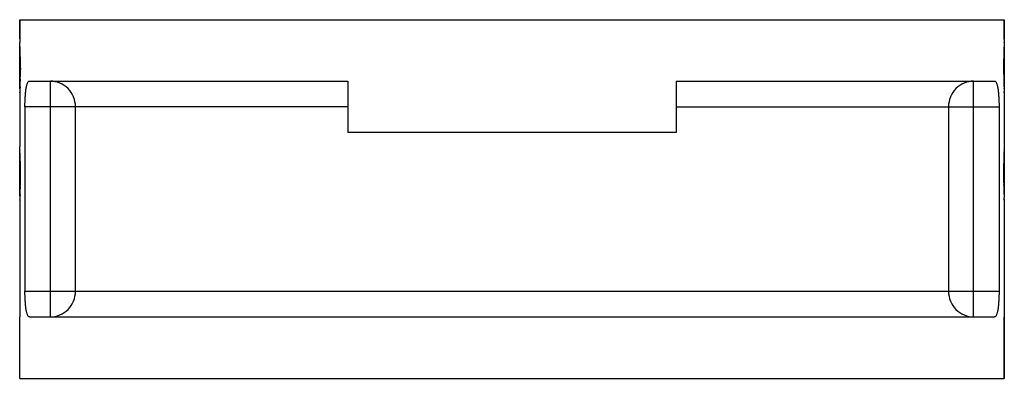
# Model space of a CAD drawing. Header units: millimetres. Extents: x -108 to 885, y -28 to 432.
# Tile 6 of 8: x 53 to 245, y 362 to 432. Entities that reach past the tile are written whole.
import ezdxf

# ---------------------------------------------------------------- set-up
doc = ezdxf.new("R2010")
doc.units = ezdxf.units.MM
doc.header["$LTSCALE"] = 30.734
doc.layers.get('0').update_dxf_attribs({"linetype": 'CONTINUOUS'})
doc.layers.add('02___PRT_ALL_AXES', color=7, linetype='CONTINUOUS')

msp = doc.modelspace()

# ---------------------------------------------------------------- linework, layer by layer
at = {"color": 7, "linetype": 'Continuous'}
for p, q in [((53.18, 428.39), (53.18, 432.14)), ((245.18, 428.39), (245.18, 432.14)), ((53.18, 428.39), (53.21, 427.73)), ((245.17, 428.26), (245.18, 428.39)), ((53.2, 427.64), (53.18, 427.61)), ((53.18, 418.68), (53.18, 427.61)), ((53.21, 427.73), (53.22, 427.67)), ((245.14, 427.7), (245.15, 427.73)), ((245.14, 427.67), (245.14, 427.7)), ((245.18, 427.61), (245.16, 427.64)), ((245.18, 427.61), (245.18, 418.68)), ((53.25, 423.62), (53.29, 423.02)), ((53.29, 423.02), (53.32, 422.43)), ((53.18, 418.67), (53.24, 418.77)), ((55.08, 420.14), (117.18, 420.14)), ((59.16, 374.14), (59.16, 420.14)), ((117.18, 420.14), (117.18, 410.14)), ((181.18, 420.14), (181.18, 410.14)), ((181.18, 420.14), (243.28, 420.14)), ((239.2, 374.14), (239.2, 420.14)), ((245.12, 419.16), (245.12, 419.19)), ((245.14, 418.64), (245.14, 418.71)), ((53.19, 418.1), (53.18, 417.98)), ((53.18, 417.98), (53.19, 418)), ((53.18, 417.98), (53.18, 417.91)), ((53.18, 417.9), (53.18, 417.98)), ((53.18, 417.91), (53.18, 417.9)), ((53.18, 417.9), (53.18, 417.89)), ((53.18, 417.89), (53.18, 417.9)), ((245.17, 418.01), (245.17, 418.03)), ((245.18, 417.9), (245.17, 418.01)), ((245.17, 418), (245.18, 417.9)), ((245.18, 417.9), (245.18, 417.9)), ((245.18, 417.9), (245.18, 417.89)), ((245.18, 417.89), (245.18, 417.9)), ((54.21, 415.14), (54.21, 379.14)), ((117.18, 415.14), (54.21, 415.14)), ((64.06, 379.14), (64.06, 415.14)), ((181.18, 415.14), (244.15, 415.14)), ((234.3, 415.14), (234.3, 379.14)), ((244.15, 415.14), (244.15, 379.14)), ((181.18, 410.14), (117.18, 410.14)), ((53.18, 407.36), (53.18, 407.39)), ((53.18, 407.39), (53.18, 407.36)), ((53.2, 407.05), (53.18, 407.36)), ((245.18, 407.36), (245.16, 407.05)), ((245.18, 407.36), (245.18, 407.39)), ((245.18, 407.39), (245.18, 407.36)), ((53.2, 406.64), (53.18, 406.61)), ((53.18, 397.68), (53.18, 406.61)), ((53.21, 406.74), (53.22, 406.67)), ((245.14, 406.7), (245.15, 406.74)), ((245.14, 406.67), (245.14, 406.7)), ((245.18, 406.61), (245.16, 406.64)), ((245.18, 406.61), (245.18, 397.68)), ((53.25, 402.62), (53.29, 402.02)), ((245.06, 399.86), (245.06, 399.97)), ((53.18, 397.67), (53.24, 397.77)), ((53.19, 397.1), (53.18, 396.98)), ((53.18, 396.98), (53.19, 397)), ((53.18, 396.98), (53.18, 396.91)), ((53.18, 396.9), (53.18, 396.98)), ((53.18, 396.91), (53.18, 396.9)), ((53.18, 396.9), (53.18, 396.89)), ((53.18, 396.89), (53.18, 396.9)), ((245.17, 397), (245.16, 397.34)), ((245.17, 397.1), (245.18, 396.98)), ((245.17, 396.98), (245.17, 397)), ((245.18, 396.9), (245.17, 396.98)), ((245.18, 396.98), (245.18, 396.9)), ((245.18, 396.9), (245.18, 396.9)), ((245.18, 396.9), (245.18, 396.89)), ((245.18, 396.89), (245.18, 396.9)), ((54.21, 379.14), (244.15, 379.14)), ((53.18, 362.14), (53.18, 374.14)), ((55.08, 374.14), (243.28, 374.14)), ((245.18, 362.14), (245.18, 374.14))]:
    msp.add_line(p, q, dxfattribs=at)
for centre, radius, start, end in [((339.2, 423.14), 94.17, 176.8805, 177.204), ((-40.41, 423.16), 93.73, 2.4933, 2.7577), ((-40.77, 423.14), 94.09, 0.0018, 2.4953), ((339.12, 423.14), 94.08, 177.2414, 179.9984), ((-143.85, 411.87), 197.46, 3.4115, 3.7482), ((-40.22, 423.14), 93.55, 358.6777, 0.0017), ((339.31, 423.15), 94.27, 180.0035, 181.8271), ((151.66, 427.99), 98.69, 183.7608, 184.0656), ((111.52, 425.15), 58.45, 184.077, 184.5443), ((87.21, 423.23), 34.07, 184.5644, 185.212), ((-56.04, 422.78), 109.35, 358.6172, 359.0566), ((-60.73, 422.9), 114.05, 358.0671, 358.617), ((338.94, 423.14), 93.91, 181.8284, 182.4085), ((339.23, 423.15), 94.2, 182.4252, 182.6982), ((339.04, 423.14), 94.01, 182.744, 182.8678), ((336.29, 422.99), 91.25, 182.8608, 183.1201), ((-39.2, 402.23), 92.52, 2.7987, 3.1781), ((340.22, 402.09), 95.19, 176.8272, 177.196), ((-40.66, 402.15), 93.99, 2.6234, 2.7577), ((-40.81, 402.14), 94.14, 0.0024, 2.6251), ((339.13, 402.14), 94.1, 177.2402, 179.9982), ((-143.85, 390.87), 197.46, 3.4115, 3.7482), ((-40.13, 402.14), 93.46, 358.677, 0.0023), ((338.51, 402.14), 93.48, 179.9979, 181.3288), ((151.66, 406.99), 98.69, 183.7608, 184.0656), ((111.52, 404.15), 58.45, 184.077, 184.5443), ((-58.26, 401.83), 111.58, 358.0604, 359.0531), ((87.34, 402.24), 34.2, 184.5649, 185.2005), ((338.71, 402.13), 93.68, 181.3915, 182.42), ((340.13, 402.19), 95.1, 182.4199, 182.5514), ((339.55, 402.17), 94.52, 182.5508, 182.9282)]:
    msp.add_arc(centre, radius, start, end, dxfattribs=at)
for points, knots in [([(53.25, 419.05), (53.25, 418.94), (53.23, 418.63), (53.21, 418.31), (53.19, 418.1)], [0, 0, 0, 0, 0.344621, 1, 1, 1, 1]), ([(54.21, 415.14), (54.21, 415.79), (54.23, 416.72), (54.33, 417.9), (54.42, 418.65), (54.54, 419.27), (54.67, 419.68), (54.79, 419.93), (54.89, 420.07), (55.01, 420.14), (55.08, 420.14)], [0, 0, 0, 0, 0.369579, 0.536405, 0.682824, 0.803807, 0.896083, 0.931221, 0.959422, 1, 1, 1, 1]), ([(64.06, 415.14), (64.06, 415.79), (63.8, 417.1), (62.72, 418.77), (61.09, 419.88), (59.8, 420.14), (59.16, 420.14)], [0, 0, 0, 0, 0.25253, 0.503559, 0.752504, 1, 1, 1, 1]), ([(239.2, 420.14), (238.56, 420.14), (237.27, 419.88), (235.64, 418.77), (234.56, 417.1), (234.3, 415.79), (234.3, 415.14)], [0, 0, 0, 0, 0.247496, 0.496441, 0.74747, 1, 1, 1, 1]), ([(243.28, 420.14), (243.35, 420.14), (243.47, 420.07), (243.57, 419.93), (243.69, 419.68), (243.82, 419.27), (243.94, 418.65), (244.03, 417.9), (244.13, 416.72), (244.15, 415.79), (244.15, 415.14)], [0, 0, 0, 0, 0.040578, 0.068779, 0.103917, 0.196193, 0.317176, 0.463595, 0.630421, 1, 1, 1, 1]), ([(53.25, 398.05), (53.25, 397.94), (53.23, 397.63), (53.21, 397.31), (53.19, 397.1)], [0, 0, 0, 0, 0.344621, 1, 1, 1, 1]), ([(55.08, 374.14), (55.01, 374.14), (54.89, 374.22), (54.79, 374.36), (54.67, 374.61), (54.54, 375.02), (54.42, 375.64), (54.33, 376.38), (54.23, 377.57), (54.21, 378.5), (54.21, 379.14)], [0, 0, 0, 0, 0.040578, 0.068779, 0.103917, 0.196193, 0.317176, 0.463595, 0.630421, 1, 1, 1, 1]), ([(59.16, 374.14), (59.8, 374.14), (61.09, 374.41), (62.72, 375.52), (63.8, 377.18), (64.06, 378.49), (64.06, 379.14)], [0, 0, 0, 0, 0.247496, 0.496441, 0.74747, 1, 1, 1, 1]), ([(234.3, 379.14), (234.3, 378.49), (234.56, 377.18), (235.64, 375.52), (237.27, 374.41), (238.56, 374.14), (239.2, 374.14)], [0, 0, 0, 0, 0.25253, 0.503559, 0.752504, 1, 1, 1, 1]), ([(244.15, 379.14), (244.15, 378.5), (244.13, 377.57), (244.03, 376.38), (243.94, 375.64), (243.82, 375.02), (243.69, 374.61), (243.57, 374.36), (243.47, 374.22), (243.35, 374.14), (243.28, 374.14)], [0, 0, 0, 0, 0.369579, 0.536405, 0.682824, 0.803807, 0.896083, 0.931221, 0.959422, 1, 1, 1, 1])]:
    msp.add_open_spline(points, degree=3, knots=knots, dxfattribs=at)
at = {"layer": '02___PRT_ALL_AXES', "color": 7, "linetype": 'Continuous'}
for p, q in [((53.18, 432.14), (53.18, 428.39)), ((53.18, 432.14), (245.18, 432.14)), ((245.18, 432.14), (245.18, 428.39)), ((53.18, 417.92), (53.18, 407.36)), ((245.18, 417.91), (245.18, 407.36)), ((53.18, 396.92), (53.18, 374.14)), ((245.18, 396.92), (245.18, 362.14)), ((53.18, 362.14), (245.18, 362.14))]:
    msp.add_line(p, q, dxfattribs=at)

doc.saveas('drawing.dxf')
